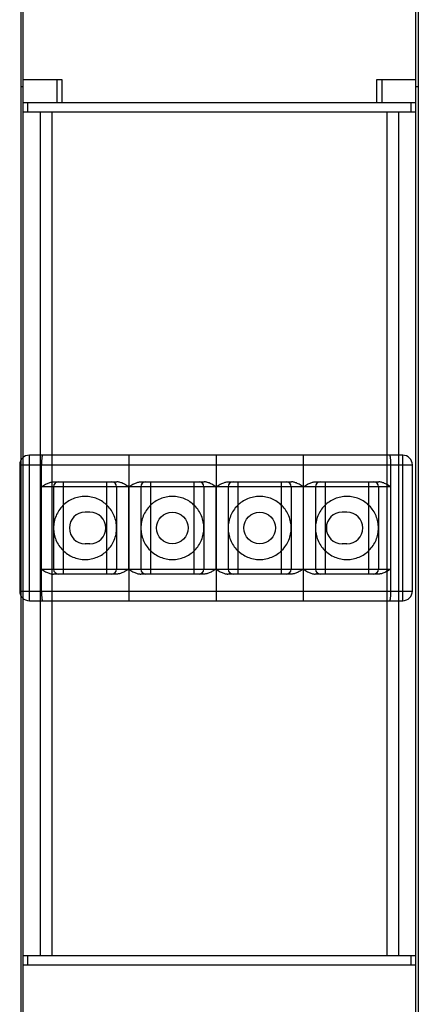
# Model space of a CAD drawing. Header units: millimetres. Extents: x 552 to 637, y 111 to 1542.
# Tile 3 of 4: x 553 to 636, y 1133 to 1336. Entities that reach past the tile are written whole.
import ezdxf

# ---------------------------------------------------------------- set-up
doc = ezdxf.new("R2010")
doc.units = ezdxf.units.MM
doc.header["$LTSCALE"] = 108.148482
doc.layers.get('0').update_dxf_attribs({"linetype": 'CONTINUOUS'})
doc.layers.add('INTFCLR_14552', color=7, linetype='CONTINUOUS')

msp = doc.modelspace()

# ---------------------------------------------------------------- linework, layer by layer
at = {"color": 7}
for p, q in [((553.77, 320), (553.77, 1523)), ((554.17, 130), (554.17, 1523)), ((635.17, 130), (635.17, 1523)), ((635.69, 1523), (635.69, 320)), ((554.17, 1324), (562.17, 1324)), ((561.17, 1319.25), (561.17, 1324)), ((562.17, 1324), (562.17, 1319.25)), ((627.17, 1319.25), (627.17, 1324)), ((627.17, 1324), (635.17, 1324)), ((628.17, 1324), (628.17, 1319.25)), ((554.17, 1322.5), (553.77, 1322.5)), ((635.69, 1322.5), (635.17, 1322.5)), ((554.17, 1319.25), (635.17, 1319.25)), ((555.17, 1317.25), (555.17, 1319.25)), ((634.17, 1319.25), (634.17, 1317.25)), ((635.17, 1317.25), (554.17, 1317.25)), ((557.67, 1317.25), (557.67, 1143.4)), ((560.17, 1143.4), (560.17, 1317.25)), ((629.17, 1317.25), (629.17, 1143.4)), ((631.67, 1143.4), (631.67, 1317.25)), ((554.17, 1143.4), (635.17, 1143.4)), ((555.17, 1141.4), (555.17, 1143.4)), ((634.17, 1143.4), (634.17, 1141.4)), ((635.17, 1141.4), (554.17, 1141.4))]:
    msp.add_line(p, q, dxfattribs=at)
at = {"layer": 'INTFCLR_14552', "color": 7}
for p, q in [((555.47, 1216.53), (555.47, 1246.53)), ((632.47, 1246.53), (555.47, 1246.53)), ((632.47, 1216.53), (632.47, 1246.53)), ((553.47, 1244.53), (553.47, 1218.53)), ((553.47, 1244.53), (634.47, 1244.53)), ((557.97, 1218.53), (557.97, 1244.53)), ((575.97, 1244.53), (575.97, 1218.53)), ((593.97, 1244.53), (593.97, 1218.53)), ((611.97, 1244.53), (611.97, 1218.53)), ((629.97, 1244.53), (629.97, 1218.53)), ((634.47, 1218.53), (634.47, 1244.53)), ((560.42, 1241.03), (573.52, 1241.03)), ((562.47, 1241.03), (562.47, 1222.03)), ((571.47, 1222.03), (571.47, 1241.03)), ((578.43, 1241.03), (591.52, 1241.03)), ((580.47, 1241.03), (580.47, 1222.03)), ((589.47, 1222.03), (589.47, 1241.03)), ((596.43, 1241.03), (609.52, 1241.03)), ((598.47, 1241.03), (598.47, 1222.03)), ((607.47, 1222.03), (607.47, 1241.03)), ((614.43, 1241.03), (627.52, 1241.03)), ((616.47, 1241.03), (616.47, 1222.03)), ((625.47, 1222.03), (625.47, 1241.03)), ((575.96, 1240.03), (557.97, 1240.03)), ((560.47, 1240.03), (560.47, 1223.03)), ((573.47, 1240.03), (573.47, 1223.03)), ((575.96, 1240.03), (575.96, 1223.03)), ((575.98, 1223.03), (575.98, 1240.03)), ((593.96, 1240.03), (575.98, 1240.03)), ((578.47, 1240.03), (578.47, 1223.03)), ((591.47, 1240.03), (591.47, 1223.03)), ((593.96, 1240.03), (593.96, 1223.03)), ((593.98, 1223.03), (593.98, 1240.03)), ((611.96, 1240.03), (593.98, 1240.03)), ((596.47, 1240.03), (596.47, 1223.03)), ((609.47, 1240.03), (609.47, 1223.03)), ((611.96, 1240.03), (611.96, 1223.03)), ((611.98, 1223.03), (611.98, 1240.03)), ((629.97, 1240.03), (611.98, 1240.03)), ((614.47, 1240.03), (614.47, 1223.03)), ((627.47, 1240.03), (627.47, 1223.03)), ((567.97, 1234.78), (566.97, 1234.78)), ((620.97, 1234.78), (619.97, 1234.78)), ((567.97, 1228.28), (566.97, 1228.28)), ((620.97, 1228.28), (619.97, 1228.28)), ((557.97, 1223.03), (575.96, 1223.03)), ((573.52, 1222.03), (560.42, 1222.03)), ((575.98, 1223.03), (593.96, 1223.03)), ((591.52, 1222.03), (578.43, 1222.03)), ((593.98, 1223.03), (611.96, 1223.03)), ((609.52, 1222.03), (596.43, 1222.03)), ((611.98, 1223.03), (629.97, 1223.03)), ((627.52, 1222.03), (614.43, 1222.03)), ((553.47, 1218.53), (634.47, 1218.53)), ((555.47, 1216.53), (632.47, 1216.53))]:
    msp.add_line(p, q, dxfattribs=at)
for centre in [(584.97, 1231.53), (602.97, 1231.53)]:
    msp.add_circle(centre, 3.25, dxfattribs=at)
for centre, radius, start, end in [((555.47, 1244.53), 2, 90, 180), ((632.47, 1244.53), 2, 0, 90), ((561.47, 1240.03), 1, 90.0003, 180), ((572.47, 1240.03), 1, 0, 90), ((579.47, 1240.03), 1, 90.0003, 180), ((590.47, 1240.03), 1, 0, 90), ((597.47, 1240.03), 1, 90.0003, 180), ((608.47, 1240.03), 1, 0, 90), ((615.47, 1240.03), 1, 90.0003, 180), ((626.47, 1240.03), 1, 0, 90), ((566.97, 1231.53), 3.25, 90, 270), ((567.97, 1231.53), 3.25, 270, 90), ((619.97, 1231.53), 3.25, 90, 270), ((620.97, 1231.53), 3.25, 270, 90), ((561.47, 1223.03), 1, 180, 270), ((572.47, 1223.03), 1, 270.0003, 360), ((579.47, 1223.03), 1, 180, 270), ((590.47, 1223.03), 1, 270.0003, 360), ((597.47, 1223.03), 1, 180, 270), ((608.47, 1223.03), 1, 270.0003, 360), ((615.47, 1223.03), 1, 180, 270), ((626.47, 1223.03), 1, 270, 360), ((555.47, 1218.53), 2, 180, 270), ((632.47, 1218.53), 2, 270, 360)]:
    msp.add_arc(centre, radius, start, end, dxfattribs=at)
for points, knots in [([(558.2, 1246.53), (558.17, 1246.53), (558.13, 1246.46), (558.11, 1246.37), (558.08, 1246.25), (558.06, 1246.11), (558.04, 1245.93), (558.02, 1245.74), (558, 1245.52), (557.99, 1245.29), (557.98, 1245.04), (557.97, 1244.79), (557.97, 1244.62), (557.97, 1244.53)], [0, 0, 0, 0, 0.044353, 0.088097, 0.146603, 0.219334, 0.30488, 0.402224, 0.509311, 0.624772, 0.74631, 0.872122, 1, 1, 1, 1]), ([(575.97, 1246.53), (575.97, 1246.51), (575.97, 1246.43), (575.97, 1246.25), (575.97, 1245.95), (575.97, 1245.53), (575.97, 1245.05), (575.97, 1244.7), (575.97, 1244.53)], [0, 0, 0, 0, 0.032962, 0.120667, 0.271043, 0.485057, 0.737913, 1, 1, 1, 1]), ([(593.97, 1246.53), (593.97, 1246.51), (593.97, 1246.43), (593.97, 1246.25), (593.97, 1245.95), (593.97, 1245.53), (593.97, 1245.05), (593.97, 1244.7), (593.97, 1244.53)], [0, 0, 0, 0, 0.032962, 0.120667, 0.271043, 0.485057, 0.737913, 1, 1, 1, 1]), ([(611.97, 1246.53), (611.97, 1246.51), (611.97, 1246.43), (611.97, 1246.25), (611.97, 1245.95), (611.97, 1245.53), (611.97, 1245.05), (611.97, 1244.7), (611.97, 1244.53)], [0, 0, 0, 0, 0.032962, 0.120667, 0.271043, 0.485057, 0.737913, 1, 1, 1, 1]), ([(629.75, 1246.53), (629.78, 1246.53), (629.81, 1246.46), (629.84, 1246.37), (629.86, 1246.25), (629.89, 1246.11), (629.91, 1245.93), (629.93, 1245.74), (629.94, 1245.52), (629.96, 1245.29), (629.97, 1245.04), (629.97, 1244.79), (629.97, 1244.62), (629.97, 1244.53)], [0, 0, 0, 0, 0.04441, 0.088164, 0.146762, 0.219423, 0.305001, 0.402332, 0.509591, 0.624891, 0.746497, 0.872171, 1, 1, 1, 1]), ([(557.97, 1240.03), (558.12, 1240.12), (558.39, 1240.3), (558.8, 1240.53), (559.17, 1240.72), (559.53, 1240.87), (559.85, 1240.96), (560.15, 1241.02), (560.33, 1241.03), (560.42, 1241.03)], [0, 0, 0, 0, 0.190692, 0.365508, 0.523244, 0.664357, 0.789924, 0.901326, 1, 1, 1, 1]), ([(575.96, 1240.03), (575.82, 1240.12), (575.54, 1240.3), (575.13, 1240.54), (574.75, 1240.73), (574.41, 1240.87), (574.08, 1240.96), (573.79, 1241.02), (573.6, 1241.03), (573.52, 1241.03)], [0, 0, 0, 0, 0.195231, 0.3699, 0.526678, 0.66681, 0.791514, 0.902088, 1, 1, 1, 1]), ([(575.98, 1240.03), (576.13, 1240.12), (576.4, 1240.3), (576.8, 1240.53), (577.18, 1240.72), (577.53, 1240.87), (577.86, 1240.96), (578.15, 1241.02), (578.34, 1241.03), (578.43, 1241.03)], [0, 0, 0, 0, 0.19072, 0.365553, 0.523295, 0.664404, 0.78996, 0.901345, 1, 1, 1, 1]), ([(593.96, 1240.03), (593.82, 1240.12), (593.54, 1240.3), (593.13, 1240.54), (592.75, 1240.73), (592.41, 1240.87), (592.08, 1240.96), (591.79, 1241.02), (591.6, 1241.03), (591.52, 1241.03)], [0, 0, 0, 0, 0.195231, 0.3699, 0.526678, 0.66681, 0.791514, 0.902088, 1, 1, 1, 1]), ([(593.98, 1240.03), (594.13, 1240.12), (594.4, 1240.3), (594.8, 1240.53), (595.18, 1240.72), (595.53, 1240.87), (595.86, 1240.96), (596.15, 1241.02), (596.34, 1241.03), (596.43, 1241.03)], [0, 0, 0, 0, 0.19072, 0.365553, 0.523295, 0.664404, 0.78996, 0.901345, 1, 1, 1, 1]), ([(611.96, 1240.03), (611.82, 1240.12), (611.54, 1240.3), (611.13, 1240.54), (610.75, 1240.73), (610.41, 1240.87), (610.08, 1240.96), (609.79, 1241.02), (609.6, 1241.03), (609.52, 1241.03)], [0, 0, 0, 0, 0.195231, 0.3699, 0.526678, 0.66681, 0.791514, 0.902088, 1, 1, 1, 1]), ([(611.98, 1240.03), (612.13, 1240.12), (612.4, 1240.3), (612.8, 1240.53), (613.18, 1240.72), (613.53, 1240.87), (613.86, 1240.96), (614.15, 1241.02), (614.34, 1241.03), (614.43, 1241.03)], [0, 0, 0, 0, 0.19072, 0.365553, 0.523295, 0.664404, 0.78996, 0.901345, 1, 1, 1, 1]), ([(629.97, 1240.03), (629.82, 1240.12), (629.55, 1240.3), (629.14, 1240.54), (628.76, 1240.73), (628.41, 1240.87), (628.09, 1240.96), (627.8, 1241.02), (627.61, 1241.03), (627.52, 1241.03)], [0, 0, 0, 0, 0.195208, 0.369862, 0.526632, 0.666767, 0.791481, 0.90207, 1, 1, 1, 1]), ([(566.97, 1238.03), (566.55, 1238.03), (565.69, 1237.95), (564.47, 1237.57), (563.34, 1236.97), (562.35, 1236.16), (561.53, 1235.17), (560.93, 1234.03), (560.56, 1232.81), (560.43, 1231.53), (560.55, 1230.26), (560.92, 1229.04), (561.52, 1227.91), (562.33, 1226.92), (563.32, 1226.1), (564.45, 1225.49), (565.69, 1225.11), (566.54, 1225.03), (566.97, 1225.03)], [0, 0, 0, 0, 0.062562, 0.125158, 0.18771, 0.249824, 0.312324, 0.374949, 0.437465, 0.49982, 0.562098, 0.624396, 0.686776, 0.749174, 0.811396, 0.874201, 0.937125, 1, 1, 1, 1]), ([(566.97, 1225.03), (567.4, 1225.03), (568.25, 1225.11), (569.48, 1225.49), (570.61, 1226.09), (571.6, 1226.9), (572.41, 1227.89), (573.02, 1229.02), (573.39, 1230.25), (573.51, 1231.53), (573.39, 1232.8), (573.02, 1234.02), (572.42, 1235.15), (571.61, 1236.14), (570.62, 1236.96), (569.49, 1237.57), (568.26, 1237.95), (567.4, 1238.03), (566.97, 1238.03)], [0, 0, 0, 0, 0.062562, 0.125158, 0.18771, 0.249824, 0.312324, 0.374949, 0.437465, 0.49982, 0.562098, 0.624396, 0.686776, 0.749174, 0.811396, 0.874201, 0.937125, 1, 1, 1, 1]), ([(584.97, 1238.03), (584.55, 1238.03), (583.69, 1237.95), (582.47, 1237.57), (581.34, 1236.97), (580.35, 1236.16), (579.53, 1235.17), (578.93, 1234.03), (578.56, 1232.81), (578.43, 1231.53), (578.55, 1230.26), (578.92, 1229.04), (579.52, 1227.91), (580.33, 1226.92), (581.32, 1226.1), (582.45, 1225.49), (583.69, 1225.11), (584.54, 1225.03), (584.97, 1225.03)], [0, 0, 0, 0, 0.062562, 0.125158, 0.18771, 0.249824, 0.312324, 0.374949, 0.437465, 0.49982, 0.562098, 0.624396, 0.686776, 0.749174, 0.811396, 0.874201, 0.937125, 1, 1, 1, 1]), ([(584.97, 1225.03), (585.4, 1225.03), (586.25, 1225.11), (587.48, 1225.49), (588.61, 1226.09), (589.6, 1226.9), (590.41, 1227.89), (591.02, 1229.02), (591.39, 1230.25), (591.51, 1231.53), (591.39, 1232.8), (591.02, 1234.02), (590.42, 1235.15), (589.61, 1236.14), (588.62, 1236.96), (587.49, 1237.57), (586.26, 1237.95), (585.4, 1238.03), (584.97, 1238.03)], [0, 0, 0, 0, 0.062562, 0.125158, 0.18771, 0.249824, 0.312324, 0.374949, 0.437465, 0.49982, 0.562098, 0.624396, 0.686776, 0.749174, 0.811396, 0.874201, 0.937125, 1, 1, 1, 1]), ([(602.97, 1238.03), (602.55, 1238.03), (601.69, 1237.95), (600.47, 1237.57), (599.34, 1236.97), (598.35, 1236.16), (597.53, 1235.17), (596.93, 1234.03), (596.56, 1232.81), (596.43, 1231.53), (596.55, 1230.26), (596.92, 1229.04), (597.52, 1227.91), (598.33, 1226.92), (599.32, 1226.1), (600.45, 1225.49), (601.69, 1225.11), (602.54, 1225.03), (602.97, 1225.03)], [0, 0, 0, 0, 0.062562, 0.125158, 0.18771, 0.249824, 0.312324, 0.374949, 0.437465, 0.49982, 0.562098, 0.624396, 0.686776, 0.749174, 0.811396, 0.874201, 0.937125, 1, 1, 1, 1]), ([(602.97, 1225.03), (603.4, 1225.03), (604.25, 1225.11), (605.48, 1225.49), (606.61, 1226.09), (607.6, 1226.9), (608.41, 1227.89), (609.02, 1229.02), (609.39, 1230.25), (609.51, 1231.53), (609.39, 1232.8), (609.02, 1234.02), (608.42, 1235.15), (607.61, 1236.14), (606.62, 1236.96), (605.49, 1237.57), (604.26, 1237.95), (603.4, 1238.03), (602.97, 1238.03)], [0, 0, 0, 0, 0.062562, 0.125158, 0.18771, 0.249824, 0.312324, 0.374949, 0.437465, 0.49982, 0.562098, 0.624396, 0.686776, 0.749174, 0.811396, 0.874201, 0.937125, 1, 1, 1, 1]), ([(620.97, 1238.03), (620.55, 1238.03), (619.69, 1237.95), (618.47, 1237.57), (617.34, 1236.97), (616.35, 1236.16), (615.53, 1235.17), (614.93, 1234.03), (614.56, 1232.81), (614.43, 1231.53), (614.55, 1230.26), (614.92, 1229.04), (615.52, 1227.91), (616.33, 1226.92), (617.32, 1226.1), (618.45, 1225.49), (619.69, 1225.11), (620.54, 1225.03), (620.97, 1225.03)], [0, 0, 0, 0, 0.062562, 0.125158, 0.18771, 0.249824, 0.312324, 0.374949, 0.437465, 0.49982, 0.562098, 0.624396, 0.686776, 0.749174, 0.811396, 0.874201, 0.937125, 1, 1, 1, 1]), ([(620.97, 1225.03), (621.4, 1225.03), (622.25, 1225.11), (623.48, 1225.49), (624.61, 1226.09), (625.6, 1226.9), (626.41, 1227.89), (627.02, 1229.02), (627.39, 1230.25), (627.51, 1231.53), (627.39, 1232.8), (627.02, 1234.02), (626.42, 1235.15), (625.61, 1236.14), (624.62, 1236.96), (623.49, 1237.57), (622.26, 1237.95), (621.4, 1238.03), (620.97, 1238.03)], [0, 0, 0, 0, 0.062562, 0.125158, 0.18771, 0.249824, 0.312324, 0.374949, 0.437465, 0.49982, 0.562098, 0.624396, 0.686776, 0.749174, 0.811396, 0.874201, 0.937125, 1, 1, 1, 1]), ([(557.97, 1223.03), (558.12, 1222.94), (558.4, 1222.76), (558.81, 1222.52), (559.18, 1222.33), (559.53, 1222.19), (559.85, 1222.1), (560.15, 1222.04), (560.33, 1222.03), (560.42, 1222.03)], [0, 0, 0, 0, 0.195208, 0.369862, 0.526632, 0.666767, 0.791481, 0.90207, 1, 1, 1, 1]), ([(575.96, 1223.03), (575.82, 1222.94), (575.54, 1222.76), (575.14, 1222.53), (574.76, 1222.34), (574.41, 1222.19), (574.09, 1222.1), (573.79, 1222.04), (573.61, 1222.03), (573.52, 1222.03)], [0, 0, 0, 0, 0.190721, 0.365554, 0.523296, 0.664405, 0.78996, 0.901345, 1, 1, 1, 1]), ([(575.98, 1223.03), (576.13, 1222.94), (576.41, 1222.76), (576.81, 1222.52), (577.19, 1222.33), (577.54, 1222.19), (577.86, 1222.1), (578.15, 1222.04), (578.34, 1222.03), (578.43, 1222.03)], [0, 0, 0, 0, 0.195231, 0.369901, 0.526679, 0.66681, 0.791515, 0.902088, 1, 1, 1, 1]), ([(593.96, 1223.03), (593.82, 1222.94), (593.54, 1222.76), (593.14, 1222.53), (592.76, 1222.34), (592.41, 1222.19), (592.09, 1222.1), (591.79, 1222.04), (591.61, 1222.03), (591.52, 1222.03)], [0, 0, 0, 0, 0.190721, 0.365554, 0.523296, 0.664405, 0.78996, 0.901345, 1, 1, 1, 1]), ([(593.98, 1223.03), (594.13, 1222.94), (594.41, 1222.76), (594.81, 1222.52), (595.19, 1222.33), (595.54, 1222.19), (595.86, 1222.1), (596.15, 1222.04), (596.34, 1222.03), (596.43, 1222.03)], [0, 0, 0, 0, 0.195231, 0.369901, 0.526679, 0.66681, 0.791515, 0.902088, 1, 1, 1, 1]), ([(611.96, 1223.03), (611.82, 1222.94), (611.54, 1222.76), (611.14, 1222.53), (610.76, 1222.34), (610.41, 1222.19), (610.09, 1222.1), (609.79, 1222.04), (609.61, 1222.03), (609.52, 1222.03)], [0, 0, 0, 0, 0.190721, 0.365554, 0.523296, 0.664405, 0.78996, 0.901345, 1, 1, 1, 1]), ([(611.98, 1223.03), (612.13, 1222.94), (612.41, 1222.76), (612.81, 1222.52), (613.19, 1222.33), (613.54, 1222.19), (613.86, 1222.1), (614.15, 1222.04), (614.34, 1222.03), (614.43, 1222.03)], [0, 0, 0, 0, 0.195231, 0.369901, 0.526679, 0.66681, 0.791515, 0.902088, 1, 1, 1, 1]), ([(629.97, 1223.03), (629.83, 1222.94), (629.55, 1222.76), (629.15, 1222.53), (628.77, 1222.34), (628.42, 1222.19), (628.09, 1222.1), (627.8, 1222.04), (627.61, 1222.03), (627.52, 1222.03)], [0, 0, 0, 0, 0.190692, 0.365508, 0.523244, 0.664357, 0.789924, 0.901326, 1, 1, 1, 1]), ([(557.97, 1218.53), (557.97, 1218.44), (557.97, 1218.27), (557.98, 1218.02), (557.99, 1217.77), (558, 1217.54), (558.02, 1217.32), (558.04, 1217.13), (558.06, 1216.95), (558.08, 1216.81), (558.11, 1216.69), (558.13, 1216.6), (558.17, 1216.53), (558.2, 1216.53)], [0, 0, 0, 0, 0.127882, 0.2537, 0.375234, 0.490694, 0.597781, 0.695119, 0.780667, 0.853393, 0.911902, 0.955645, 1, 1, 1, 1]), ([(575.97, 1218.53), (575.97, 1218.35), (575.97, 1218.01), (575.97, 1217.53), (575.97, 1217.12), (575.97, 1216.82), (575.97, 1216.63), (575.97, 1216.55), (575.97, 1216.53)], [0, 0, 0, 0, 0.262613, 0.514523, 0.727316, 0.877858, 0.966319, 1, 1, 1, 1]), ([(593.97, 1218.53), (593.97, 1218.35), (593.97, 1218.01), (593.97, 1217.53), (593.97, 1217.12), (593.97, 1216.82), (593.97, 1216.63), (593.97, 1216.55), (593.97, 1216.53)], [0, 0, 0, 0, 0.262613, 0.514523, 0.727316, 0.877858, 0.966319, 1, 1, 1, 1]), ([(611.97, 1218.53), (611.97, 1218.35), (611.97, 1218.01), (611.97, 1217.53), (611.97, 1217.12), (611.97, 1216.82), (611.97, 1216.63), (611.97, 1216.55), (611.97, 1216.53)], [0, 0, 0, 0, 0.262613, 0.514523, 0.727316, 0.877858, 0.966319, 1, 1, 1, 1]), ([(629.97, 1218.53), (629.97, 1218.44), (629.97, 1218.27), (629.97, 1218.02), (629.96, 1217.77), (629.94, 1217.54), (629.93, 1217.32), (629.91, 1217.13), (629.89, 1216.95), (629.86, 1216.81), (629.84, 1216.69), (629.81, 1216.6), (629.78, 1216.53), (629.75, 1216.53)], [0, 0, 0, 0, 0.127858, 0.253614, 0.375173, 0.490569, 0.597714, 0.695068, 0.780614, 0.853286, 0.911846, 0.955605, 1, 1, 1, 1])]:
    msp.add_open_spline(points, degree=3, knots=knots, dxfattribs=at)

doc.saveas('drawing.dxf')
